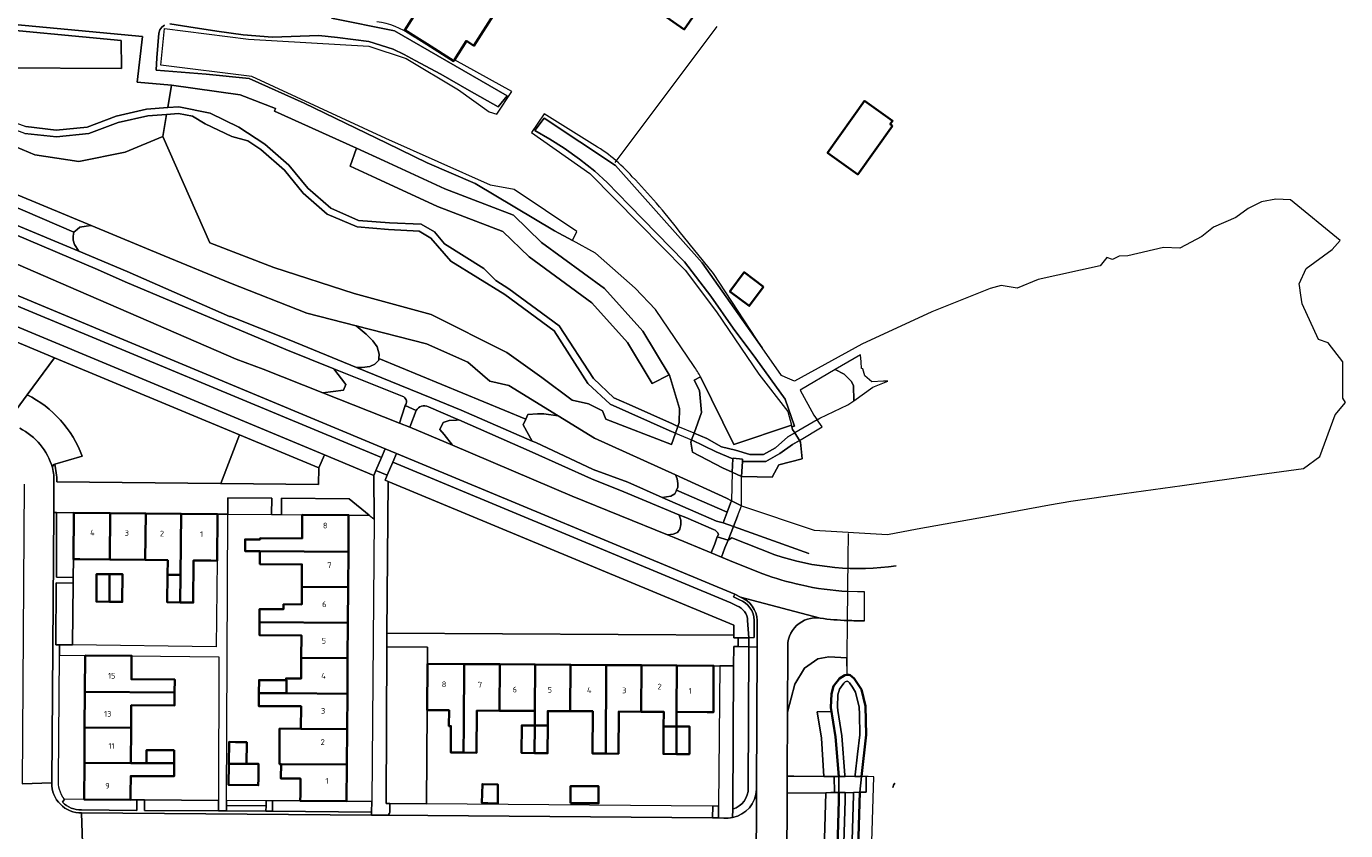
# Model space of a CAD drawing. Extents: x 151587 to 155483, y 462503 to 464608.
# Tile 217 of 236: x 154562 to 154771, y 463871 to 463998. Entities that reach past the tile are written whole.
import ezdxf
from ezdxf.enums import TextEntityAlignment as Align

# ---------------------------------------------------------------- set-up
doc = ezdxf.new("R2010")
doc.units = 0
doc.header["$LTSCALE"] = 0.5
for name, color, linetype, lineweight in [('B-RO-GK-BESCHOEIING-G', 251, 'GK-BESCHOEIING', 35), ('B-RO-GR-BEPLANTING_CULTUUR_BODEMBEDEKKER-GV', 251, 'CONTINUOUS', 18), ('B-RO-GR-BEPLANTING_CULTUUR_BOSPLANTSOEN-GV', 251, 'CONTINUOUS', 18), ('B-RO-GR-BEPLANTING_CULTUUR_HEESTERS-GV', 251, 'CONTINUOUS', 18), ('B-RO-GR-BEPLANTING_CULTUUR_ROOS-GV', 251, 'CONTINUOUS', 18), ('B-RO-IE-TERREINAFSCHEIDING_KUNSTMATIG_HEKWERK-G', 251, 'IE-TERREINAFSCHEIDING-KUNSTMATIG', 18), ('B-RO-KW-KUNSTWERK_DEK-GV', 6, 'CONTINUOUS', 18), ('B-RO-KW-KUNSTWERK_DUIKER-G', 251, 'CONTINUOUS', 18), ('B-RO-KW-KUNSTWERK_LANDHOOFD-GV', 251, 'CONTINUOUS', 18), ('B-RO-OG-BEBOUWING-GV', 6, 'CONTINUOUS', 35), ('B-RO-OG-BEBOUWING-T18', 1, 'CONTINUOUS', 18), ('B-RO-OG-TERREIN_CULTUURSCHEIDING-GV', 251, 'CONTINUOUS', 18), ('B-RO-OG-WATER_SLOOT-GV', 251, 'CONTINUOUS', 18), ('B-RO-VH-VERHARDING_ASFALT-GV', 251, 'CONTINUOUS', 18), ('B-RO-VH-VERHARDING_BEDRIJFSVLOERPLAAT-GV', 251, 'CONTINUOUS', 18), ('B-RO-VH-VERHARDING_BETON-GV', 251, 'CONTINUOUS', 18), ('B-RO-VH-VERHARDING_BETONSTRAATSTEEN-GV', 251, 'CONTINUOUS', 18), ('B-RO-VH-VERHARDING_FUNDERING_ZAND-GV', 251, 'CONTINUOUS', 18), ('B-RO-VH-VERHARDING_OPEN-GV', 251, 'CONTINUOUS', 18), ('B-RO-VH-VERHARDING_TEGEL-GV', 251, 'CONTINUOUS', 18)]:
    doc.layers.add(name, color=color, linetype=linetype, lineweight=lineweight)
doc.styles.add('NLCS-ISO-M200-T18', font='NLCS-ISO.ttf', dxfattribs={"height": 0.36})
doc.linetypes.add('GK-BESCHOEIING', pattern='A,30,-5,[1,NLCS.SHX,S=1,R=0,X=0,Y=0],-5', length=40)
doc.linetypes.add('IE-TERREINAFSCHEIDING-KUNSTMATIG', pattern='A,4,[82,NLCS.SHX,S=0.75,R=90,X=0,Y=0],4,-2', length=10)

msp = doc.modelspace()

# ---------------------------------------------------------------- linework, layer by layer
at = {"layer": 'B-RO-GK-BESCHOEIING-G', "flags": 128}
for points in [[(154689.58, 463892.681), (154689.918, 463893.886), (154690.839, 463895.078), (154691.705, 463895.637), (154692.029, 463895.667)], [(154692.029, 463895.667), (154692.3, 463895.692), (154692.529, 463895.609)], [(154694.291, 463879.615), (154695.032, 463886.18), (154694.953, 463890.708), (154694.3, 463893.363), (154693.178, 463895.081), (154692.529, 463895.609)], [(154689.58, 463892.681), (154689.497, 463890.539), (154690.223, 463885.907), (154690.714, 463879.627)], [(154690.745, 463877.083), (154690.761, 463875.835), (154689.578, 463835.387), (154689.705, 463833.36), (154690.734, 463831.351), (154692.036, 463830.411), (154692.447, 463830.458), (154693.433, 463832.808), (154693.71, 463835.077), (154693.093, 463845.404), (154694.065, 463877.119)]]:
    msp.add_lwpolyline(points, dxfattribs=at)
at = {"layer": 'B-RO-GR-BEPLANTING_CULTUUR_BODEMBEDEKKER-GV', "flags": 128}
for points in [[(154562.531, 463939.879), (154566.86, 463945.733), (154556.987, 463949.845), (154556.942, 463936)], [(154559.469, 463935.739), (154562.531, 463939.879)], [(154676.435, 463877.845), (154676.513, 463900.089), (154674.829, 463900.146), (154674.133, 463900.17), (154674.113, 463897.075), (154673.966, 463874.474)], [(154677.732, 463877.561), (154677.814, 463900.044), (154676.513, 463900.089), (154676.435, 463877.845)], [(154571.125, 463874.336), (154579.85, 463874.274), (154579.84, 463875.934), (154578.847, 463875.942), (154571.516, 463875.996), (154568.415, 463876.019), (154568.085, 463875.549)], [(154673.966, 463874.474), (154673.957, 463873.135)]]:
    msp.add_lwpolyline(points, dxfattribs=at)
for points in [[(154608.614, 463928.344), (154596.045, 463933.578), (154593.092, 463925.906), (154608.555, 463925.748)], [(154594.204, 463921.022), (154601.094, 463920.973), (154601.151, 463923.548), (154594.212, 463923.642)], [(154616.559, 463920.863), (154613.369, 463923.457), (154602.708, 463923.561), (154602.692, 463920.962), (154605.988, 463920.938), (154613.305, 463920.886)], [(154619.795, 463875.369), (154625.622, 463875.322), (154625.726, 463890.091), (154625.777, 463897.414), (154625.774, 463900.036), (154619.344, 463900.113), (154619.205, 463875.372)], [(154592.749, 463874.183), (154592.753, 463875.839), (154581.04, 463875.926), (154581.05, 463874.266)], [(154594.029, 463875.022), (154594.026, 463874.173), (154600.248, 463874.129), (154600.254, 463875)], [(154616.935, 463874.01), (154616.949, 463875.679), (154612.985, 463875.707), (154605.668, 463875.758), (154601.293, 463875.789), (154601.284, 463874.122)]]:
    msp.add_lwpolyline(points, close=True, dxfattribs=at)
at = {"layer": 'B-RO-GR-BEPLANTING_CULTUUR_BODEMBEDEKKER-GV'}
for points in [[(154673.957, 463873.135, 0.3454468), (154677.732, 463877.561)], [(154676.435, 463877.845, -0.3421079), (154673.966, 463874.474)], [(154673.966, 463874.474, 0.3421079), (154676.435, 463877.845)], [(154568.085, 463875.549, 0.2054355), (154571.125, 463874.336)]]:
    msp.add_lwpolyline(points, format="xyb", dxfattribs=at)
at = {"layer": 'B-RO-GR-BEPLANTING_CULTUUR_BOSPLANTSOEN-GV', "flags": 128}
for points in [[(154554.007, 463998.048), (154551.844, 463992.412), (154558.049, 463991.501), (154577.406, 463991.387), (154577.349, 463995.828)], [(154544.906, 463994.912), (154543.659, 463995.128), (154543.121, 463993.318), (154543.301, 463990.62), (154548.457, 463982.403), (154549.411, 463981.838), (154554.687, 463984.351), (154557.425, 463982.41), (154558.749, 463979.884), (154563.74, 463977.772), (154570.678, 463976.713), (154578.014, 463978.216), (154583.935, 463980.646), (154584.546, 463984.163), (154581.598, 463983.951), (154576.908, 463982.867), (154572.277, 463981.133), (154567.178, 463980.633), (154562.131, 463981.166), (154557.489, 463982.895), (154553.637, 463986.188), (154547.249, 463993.925)], [(154585.345, 463988.761), (154584.734, 463985.243), (154586.481, 463985.365), (154591.413, 463984.353), (154595.953, 463982.145), (154600.056, 463979.471), (154603.861, 463976.154), (154606.873, 463972.497), (154610.473, 463969.333), (154614.85, 463967.419), (154619.759, 463967.04), (154624.748, 463966.816), (154626.891, 463965.59), (154628.466, 463963.707), (154634.65, 463959.834), (154636.545, 463957.921), (154638.595, 463956.637), (154646.582, 463950.796), (154651.973, 463942.473), (154655.219, 463939.386), (154657.61, 463938.357), (154664.437, 463935.275), (154665.293, 463934.888), (154665.508, 463935.507), (154665.552, 463937.733), (154663.969, 463942.978), (154663.929, 463943.045), (154661.25, 463941.677), (154657.34, 463948.161), (154651.721, 463954.424), (154641.81, 463961.644), (154637.675, 463965.665), (154627.349, 463969.635), (154617.642, 463974.107), (154613.548, 463975.962), (154614.549, 463978.802), (154601.615, 463984.662), (154601.728, 463985.105), (154596.194, 463987.261)], [(154584.546, 463984.163), (154583.935, 463980.646), (154591.354, 463963.89), (154601.49, 463959.959), (154614.189, 463955.86), (154626.357, 463952.549), (154638.3, 463946.575), (154643.814, 463942.634), (154648.601, 463939.029), (154651.191, 463938.482), (154653.4, 463937.377), (154653.95, 463936.054), (154664.298, 463932.02), (154664.92, 463933.813), (154663.955, 463934.243), (154654.629, 463938.401), (154651.104, 463941.675), (154645.78, 463949.989), (154637.976, 463955.709), (154629.463, 463960.961), (154626.278, 463964.624), (154624.444, 463965.697), (154619.583, 463965.959), (154614.667, 463966.384), (154609.927, 463968.383), (154606.113, 463971.731), (154603.162, 463975.375), (154599.424, 463978.642), (154597.382, 463979.975), (154594.835, 463980.642), (154590.663, 463982.678), (154588.633, 463983.862), (154586.446, 463984.299)], [(154683.243, 463935.07), (154674.124, 463932.028), (154668.91, 463942.735), (154667.878, 463942.174), (154668.719, 463940.541), (154669.056, 463937.092), (154667.863, 463933.827), (154669.9, 463932.986), (154672.176, 463931.679), (154674.415, 463931.154), (154676.676, 463930.47), (154678.832, 463930.482), (154680.741, 463931.501), (154682.694, 463933.24), (154683.763, 463933.865), (154683.419, 463934.427), (154683.314, 463934.809)], [(154665.471, 463920.947), (154656.799, 463924.561), (154651.653, 463926.595), (154642.273, 463930.837), (154630.684, 463935.922), (154630.315, 463935.898), (154629.171, 463935.824), (154628.244, 463935.491), (154627.718, 463934.42), (154628.398, 463933.607), (154629.688, 463931.918), (154648.616, 463923.875), (154663.667, 463917.767), (154664.592, 463917.876), (154665.229, 463918.137), (154665.632, 463918.658), (154665.8, 463919.421), (154665.8, 463920.082), (154665.548, 463920.744)]]:
    msp.add_lwpolyline(points, close=True, dxfattribs=at)
for points in [[(154559.517, 463964.519), (154559.021, 463963.232), (154558.241, 463961.65), (154570.633, 463956.293)], [(154570.633, 463956.293), (154595.553, 463945.52), (154599.811, 463943.95), (154609.217, 463940.218), (154612.466, 463940.628), (154612.868, 463941.515), (154610.99, 463943.977), (154603.397, 463947.026), (154577.987, 463957.719), (154573.614, 463959.658), (154560.609, 463965.18)], [(154622.01, 463939.552), (154610.99, 463943.977), (154612.868, 463941.515), (154612.466, 463940.628), (154609.217, 463940.218), (154621.318, 463935.416), (154621.722, 463936.575), (154622.247, 463938.17)], [(154623.963, 463937.409), (154622.987, 463934.765), (154629.688, 463931.918), (154628.398, 463933.607), (154627.718, 463934.42), (154628.244, 463935.491), (154629.171, 463935.824), (154630.315, 463935.898), (154630.684, 463935.922), (154630.565, 463935.974), (154625.899, 463937.986)], [(154620.272, 463929.237), (154619.396, 463927.179), (154619.074, 463926.422), (154619.567, 463926.217), (154674.155, 463903.516), (154674.144, 463901.944), (154674.142, 463901.493), (154674.818, 463901.503), (154676.513, 463901.527), (154676.33, 463904.246)], [(154674.61, 463906.569), (154673.696, 463907.015), (154620.272, 463929.237)], [(154670.946, 463918.611), (154666.546, 463920.499), (154665.471, 463920.947), (154665.548, 463920.744), (154665.8, 463920.082), (154665.8, 463919.421), (154665.632, 463918.658), (154665.229, 463918.137), (154664.592, 463917.876), (154663.667, 463917.767), (154664.714, 463917.342), (154670.543, 463914.945)], [(154670.543, 463914.945), (154671.131, 463916.348), (154671.541, 463917.463), (154671.722, 463917.831)], [(154682.68, 463899.784), (154682.632, 463889.767), (154683.801, 463894.176), (154685.317, 463896.703), (154687.411, 463898.219), (154689.143, 463898.508), (154691.986, 463898.339)]]:
    msp.add_lwpolyline(points, dxfattribs=at)
at = {"layer": 'B-RO-GR-BEPLANTING_CULTUUR_BOSPLANTSOEN-GV'}
for points in [[(154622.247, 463938.17, 0.4277194), (154622.01, 463939.552)], [(154625.899, 463937.986, 0.398274), (154623.963, 463937.409)], [(154671.722, 463917.831, 0.2583564), (154670.946, 463918.611)], [(154676.33, 463904.246, 0.3039713), (154674.61, 463906.569)], [(154687.785, 463904.623, 0.4847173), (154682.68, 463899.784)], [(154692.109, 463904.254, -0.0303121), (154687.785, 463904.623)], [(154694.8, 463904.205, -0.0137517), (154692.109, 463904.254)]]:
    msp.add_lwpolyline(points, format="xyb", dxfattribs=at)
at = {"layer": 'B-RO-GR-BEPLANTING_CULTUUR_HEESTERS-GV', "flags": 128}
msp.add_lwpolyline([(154594.032, 463875.841), (154594.029, 463875.022), (154600.254, 463875), (154600.259, 463875.797)], close=True, dxfattribs=at)
at = {"layer": 'B-RO-GR-BEPLANTING_CULTUUR_ROOS-GV', "flags": 128}
for points in [[(154569.789, 463911.056), (154569.818, 463913.923), (154569.891, 463921.251), (154567.147, 463921.278), (154567.138, 463911.096)], [(154569.683, 463900.386), (154569.78, 463910.151), (154567.114, 463910.184), (154567.032, 463900.418), (154567.653, 463900.411)]]:
    msp.add_lwpolyline(points, close=True, dxfattribs=at)
at = {"layer": 'B-RO-IE-TERREINAFSCHEIDING_KUNSTMATIG_HEKWERK-G', "flags": 128}
for points in [[(154655.422, 463976.549), (154671.53, 463998.013)], [(154667.878, 463942.174), (154668.91, 463942.735)], [(154668.91, 463942.735), (154674.124, 463932.028)], [(154674.124, 463932.028), (154683.243, 463935.07)], [(154594.204, 463921.022), (154601.094, 463920.973)], [(154601.094, 463920.973), (154602.692, 463920.962)], [(154602.692, 463920.962), (154605.988, 463920.938)], [(154613.305, 463920.886), (154616.559, 463920.863)], [(154569.818, 463913.923), (154569.789, 463911.056)], [(154569.789, 463911.056), (154569.78, 463910.151)], [(154569.78, 463910.151), (154569.683, 463900.386)], [(154625.726, 463890.091), (154625.622, 463875.322)], [(154571.516, 463875.996), (154568.415, 463876.019)], [(154578.847, 463875.942), (154579.84, 463875.934)], [(154579.84, 463875.934), (154581.04, 463875.926)], [(154581.04, 463875.926), (154592.753, 463875.839)], [(154600.254, 463875), (154594.029, 463875.022)], [(154600.259, 463875.797), (154600.254, 463875)], [(154601.293, 463875.789), (154600.259, 463875.797)], [(154605.668, 463875.758), (154601.293, 463875.789)], [(154612.985, 463875.707), (154616.949, 463875.679)]]:
    msp.add_lwpolyline(points, dxfattribs=at)
at = {"layer": 'B-RO-KW-KUNSTWERK_DEK-GV', "flags": 128}
for points in [[(154687.31, 463935.938), (154683.763, 463933.865), (154684.498, 463932.664), (154688.103, 463934.818)], [(154665.293, 463934.888), (154664.92, 463933.813), (154667.477, 463932.771), (154667.571, 463933.028), (154667.863, 463933.827)], [(154673.89, 463927.679), (154673.772, 463923.17), (154675.341, 463922.364), (154675.384, 463926.992)], [(154693.06, 463877.108), (154694.065, 463877.119), (154695.064, 463877.131), (154695.073, 463879.612), (154694.291, 463879.615), (154693.284, 463879.619), (154691.716, 463879.624), (154690.714, 463879.627), (154689.999, 463879.629), (154690.051, 463877.075), (154690.745, 463877.083), (154691.745, 463877.094)]]:
    msp.add_lwpolyline(points, close=True, dxfattribs=at)
at = {"layer": 'B-RO-KW-KUNSTWERK_DUIKER-G', "flags": 128}
msp.add_lwpolyline([(154692.029, 463895.667), (154692.054, 463898.335), (154692.109, 463904.254), (154692.152, 463908.836), (154692.172, 463910.928), (154692.186, 463912.476), (154692.201, 463914.104), (154692.238, 463918.004)], dxfattribs=at)
at = {"layer": 'B-RO-KW-KUNSTWERK_LANDHOOFD-GV', "flags": 128}
for points in [[(154690.745, 463877.083), (154690.714, 463879.627), (154689.999, 463879.629), (154690.051, 463877.075)], [(154694.291, 463879.615), (154694.065, 463877.119), (154695.064, 463877.131), (154695.073, 463879.612)]]:
    msp.add_lwpolyline(points, close=True, dxfattribs=at)
at = {"layer": 'B-RO-OG-BEBOUWING-GV', "flags": 128}
for points in [[(154668.005, 464000), (154671.901, 464005.578), (154666.234, 464009.536), (154660.648, 464001.537), (154662.849, 464000), (154666.315, 463997.58)], [(154630.047, 463992.798), (154631.915, 463995.754), (154633.102, 463995.004), (154636.494, 464000.377), (154626.838, 464006.477), (154623.44, 464001.106), (154624.178, 464000.64), (154622.171, 463997.461), (154625.718, 463995.222), (154629.907, 463992.576)], [(154699.201, 463982.365), (154698.862, 463982.616), (154699.238, 463983.123), (154694.791, 463986.291), (154688.952, 463978.095), (154693.732, 463974.689)], [(154678.851, 463956.921), (154675.784, 463959.227), (154673.521, 463956.217), (154676.588, 463953.912)], [(154569.891, 463921.251), (154569.818, 463913.923), (154570.818, 463913.913), (154575.57, 463913.865), (154575.643, 463921.193)], [(154575.57, 463913.865), (154581.169, 463913.809), (154581.243, 463921.136), (154575.643, 463921.193)], [(154584.696, 463911.47), (154586.746, 463911.449), (154586.843, 463921.08), (154581.243, 463921.136), (154581.169, 463913.809), (154584.719, 463913.753)], [(154592.595, 463921.022), (154586.843, 463921.08), (154586.746, 463911.449), (154586.702, 463907.1), (154588.752, 463907.079), (154588.819, 463913.732), (154591.521, 463913.705), (154592.521, 463913.695)], [(154605.981, 463919.938), (154605.961, 463917.198), (154599.305, 463917.245), (154599.304, 463917.045), (154596.951, 463917.062), (154596.938, 463915.212), (154599.291, 463915.195), (154613.264, 463915.096), (154613.305, 463920.886), (154605.988, 463920.938)], [(154599.291, 463915.195), (154599.276, 463913.145), (154605.932, 463913.098), (154605.907, 463909.548), (154613.224, 463909.496), (154613.264, 463915.096)], [(154575.503, 463907.212), (154575.547, 463911.562), (154573.497, 463911.582), (154573.453, 463907.233)], [(154575.503, 463907.212), (154577.553, 463907.191), (154577.597, 463911.541), (154575.547, 463911.562)], [(154586.746, 463911.449), (154584.696, 463911.47), (154584.652, 463907.12), (154586.702, 463907.1)], [(154613.185, 463903.896), (154613.224, 463909.496), (154605.907, 463909.548), (154605.888, 463906.782), (154603.018, 463906.803), (154603.012, 463906.019), (154599.226, 463906.045), (154599.211, 463903.995)], [(154613.145, 463898.296), (154613.185, 463903.896), (154599.211, 463903.995), (154599.197, 463901.946), (154605.853, 463901.898), (154605.828, 463898.348)], [(154571.682, 463898.733), (154571.64, 463892.965), (154585.811, 463892.862), (154585.826, 463894.912), (154578.986, 463894.962), (154579.006, 463897.68), (154579.014, 463898.68)], [(154603.419, 463894.815), (154603.496, 463894.815), (154603.482, 463892.765), (154613.105, 463892.697), (154613.145, 463898.296), (154605.828, 463898.348), (154605.805, 463895.092), (154603.422, 463895.109)], [(154625.777, 463897.414), (154625.726, 463890.091), (154626.726, 463890.084), (154629.162, 463890.067), (154629.144, 463887.578), (154629.451, 463887.576), (154629.422, 463883.409), (154631.472, 463883.395), (154631.503, 463887.745), (154631.57, 463897.373)], [(154631.472, 463883.395), (154633.522, 463883.38), (154633.569, 463890.036), (154637.119, 463890.011), (154637.17, 463897.334), (154631.57, 463897.373), (154631.503, 463887.745)], [(154637.119, 463890.011), (154642.718, 463889.972), (154642.77, 463897.295), (154637.17, 463897.334)], [(154642.77, 463897.295), (154642.718, 463889.972), (154642.702, 463887.666), (154644.752, 463887.652), (154644.768, 463889.958), (154648.318, 463889.933), (154648.37, 463897.256)], [(154653.918, 463883.237), (154653.97, 463897.216), (154648.37, 463897.256), (154648.318, 463889.933), (154651.868, 463889.908), (154651.822, 463883.252)], [(154659.569, 463897.177), (154653.97, 463897.216), (154653.918, 463883.237), (154655.921, 463883.223), (154655.968, 463889.879), (154659.518, 463889.854)], [(154665.102, 463887.509), (154665.118, 463889.815), (154665.169, 463897.138), (154659.569, 463897.177), (154659.518, 463889.854), (154663.068, 463889.829), (154663.052, 463887.523)], [(154665.118, 463889.815), (154669.911, 463889.781), (154670.911, 463889.774), (154670.963, 463897.097), (154665.169, 463897.138)], [(154603.482, 463892.765), (154603.496, 463894.815), (154603.419, 463894.815), (154599.146, 463894.846), (154599.132, 463892.796)], [(154578.93, 463887.311), (154578.956, 463890.862), (154585.796, 463890.812), (154585.811, 463892.862), (154571.64, 463892.965), (154571.599, 463887.365)], [(154613.065, 463887.097), (154613.105, 463892.697), (154603.482, 463892.765), (154599.132, 463892.796), (154599.117, 463890.746), (154605.788, 463890.698), (154605.748, 463887.149)], [(154578.889, 463881.737), (154578.93, 463887.311), (154571.599, 463887.365), (154571.559, 463881.765)], [(154642.672, 463883.316), (154642.702, 463887.666), (154640.652, 463887.68), (154640.622, 463883.33)], [(154642.702, 463887.666), (154642.672, 463883.316), (154644.722, 463883.302), (154644.752, 463887.652)], [(154665.102, 463887.509), (154663.052, 463887.523), (154663.021, 463883.173), (154665.071, 463883.159)], [(154665.102, 463887.509), (154665.071, 463883.159), (154667.121, 463883.145), (154667.152, 463887.495)], [(154613.026, 463881.497), (154613.065, 463887.097), (154605.748, 463887.149), (154602.383, 463887.173), (154602.383, 463881.572), (154602.621, 463881.57)], [(154585.737, 463883.761), (154581.387, 463883.777), (154581.38, 463881.727), (154585.729, 463881.711)], [(154595.423, 463885.063), (154594.423, 463885.079), (154594.367, 463881.629), (154597.158, 463881.609), (154597.213, 463885.034)], [(154581.38, 463881.727), (154578.889, 463881.737), (154571.559, 463881.765), (154571.516, 463875.996), (154578.847, 463875.942), (154578.854, 463876.942), (154578.874, 463879.687), (154585.722, 463879.661), (154585.729, 463881.711)], [(154594.367, 463881.629), (154594.313, 463878.305), (154599.024, 463878.229), (154599.04, 463879.228), (154599.044, 463879.432), (154599.086, 463881.595), (154597.158, 463881.609)], [(154612.985, 463875.707), (154613.026, 463881.497), (154602.621, 463881.57), (154602.601, 463879.407), (154602.6, 463879.301), (154605.693, 463879.279), (154605.675, 463876.758), (154605.668, 463875.758)], [(154636.851, 463875.373), (154636.851, 463878.358), (154634.446, 463878.413), (154634.364, 463875.44), (154636.281, 463875.377), (154636.851, 463875.358)], [(154648.328, 463875.404), (154652.793, 463875.398), (154652.796, 463878.067), (154648.331, 463878.072)]]:
    msp.add_lwpolyline(points, close=True, dxfattribs=at)
at = {"layer": 'B-RO-OG-TERREIN_CULTUURSCHEIDING-GV', "flags": 128}
for points in [[(154584.734, 463985.243), (154585.345, 463988.761), (154579.921, 463989.245), (154580.717, 463996.434), (154560.513, 463998.354), (154552.488, 463998.937), (154544.245, 463999.914), (154543.416, 463997.034), (154544.193, 463996.924), (154544.083, 463996.555), (154545.209, 463996.342), (154548.045, 463994.668), (154554.391, 463986.95), (154557.953, 463983.847), (154562.327, 463982.222), (154567.123, 463981.669), (154571.989, 463982.157), (154576.598, 463983.893), (154581.398, 463985.009)], [(154554.007, 463998.048), (154577.349, 463995.828), (154577.406, 463991.387), (154558.049, 463991.501), (154551.844, 463992.412)], [(154560.212, 463966.919), (154570.679, 463962.538), (154569.998, 463963.595), (154569.769, 463964.278), (154569.769, 463964.927), (154569.89, 463965.577), (154554.467, 463972.2), (154554.371, 463971.557), (154553.799, 463970.498), (154553.467, 463970.035)], [(154557.44, 463955.373), (154618.473, 463929.985), (154619.056, 463931.367), (154558.028, 463956.753)], [(154556.614, 463953.436), (154556.239, 463952.554), (154609.475, 463930.414), (154617.283, 463927.167), (154617.612, 463927.948), (154618.473, 463929.985), (154557.44, 463955.373)], [(154642.319, 463932.571), (154640.854, 463935.122), (154641.281, 463936.04), (154618.076, 463945.61), (154618.06, 463945.358), (154617.442, 463944.73), (154616.669, 463944.361), (154615.464, 463944.213), (154614.556, 463944.213), (154621.383, 463941.419), (154626.453, 463939.345), (154631.096, 463937.445)], [(154690.177, 463943.855), (154691.563, 463943.162), (154692.709, 463942.048), (154693.039, 463941.328), (154693.119, 463938.957), (154696.104, 463941.087), (154698.499, 463942.058), (154697.769, 463942.015), (154695.936, 463941.907), (154694.823, 463942.901), (154694.546, 463943.993), (154694.32, 463944.021), (154694.281, 463945.066), (154694.169, 463946.177)], [(154693.119, 463938.957), (154693.039, 463941.328), (154692.709, 463942.048), (154691.563, 463943.162), (154690.177, 463943.855), (154684.609, 463940.615), (154686.804, 463936.653), (154687.31, 463935.938), (154687.759, 463936.2), (154692.173, 463938.282)], [(154674.012, 463929.764), (154671.333, 463930.874), (154667.477, 463932.771), (154667.344, 463932.405), (154667.629, 463930.811), (154672.385, 463928.37), (154673.89, 463927.679)], [(154684.498, 463932.664), (154683.427, 463932.025), (154681.404, 463930.592), (154679.224, 463929.361), (154675.537, 463929.379), (154675.384, 463926.992), (154675.47, 463926.976), (154680.213, 463926.878), (154681.268, 463928.802), (154684.949, 463929.752), (154684.655, 463932.407)], [(154619.333, 463902.244), (154674.144, 463901.944), (154674.155, 463903.516), (154619.567, 463926.217)], [(154672.463, 463919.664), (154673.103, 463921.379), (154665.117, 463924.821), (154665.062, 463924.675), (154664.81, 463924.254), (154664.189, 463923.893), (154662.851, 463923.692), (154671.399, 463919.927)], [(154692.052, 463895.669), (154691.986, 463898.339), (154689.143, 463898.508), (154687.411, 463898.219), (154685.317, 463896.703), (154683.801, 463894.176), (154682.632, 463889.767), (154682.583, 463879.653), (154683.648, 463879.688), (154688.359, 463879.633), (154688.023, 463885.656), (154687.334, 463889.844), (154689.605, 463889.881), (154689.497, 463890.539), (154689.58, 463892.681), (154689.918, 463893.886), (154690.839, 463895.078), (154691.705, 463895.637), (154692.029, 463895.667)], [(154671.738, 463874.953), (154670.857, 463874.96), (154670.801, 463873.101), (154671.723, 463873.093)]]:
    msp.add_lwpolyline(points, close=True, dxfattribs=at)
for points in [[(154566.86, 463945.733), (154562.531, 463939.879)], [(154567.217, 463926.153), (154593.059, 463925.906), (154593.092, 463925.906), (154596.045, 463933.578), (154566.86, 463945.733)], [(154571.211, 463930.198), (154566.881, 463928.951)], [(154620.859, 463930.618), (154620.272, 463929.237), (154673.696, 463907.015), (154674.61, 463906.569)], [(154675.023, 463907.536), (154674.116, 463907.978), (154674.313, 463908.383), (154620.859, 463930.618)], [(154674.724, 463920.718), (154674.107, 463919.075), (154685.992, 463914.827)], [(154680.604, 463914.63), (154673.857, 463917.285), (154673.228, 463916.954), (154672.746, 463915.726), (154672.199, 463914.253), (154674.102, 463913.442), (154678.746, 463911.643)], [(154676.33, 463904.246), (154676.513, 463901.527), (154677.369, 463901.548), (154677.38, 463904.266)], [(154688.398, 463825.832), (154690.297, 463826.029), (154692.925, 463826.301), (154694.923, 463826.477), (154693.906, 463828.514), (154691.467, 463828.236), (154689.098, 463829.946), (154687.639, 463832.794), (154687.479, 463835.35), (154688.7, 463877.061), (154682.572, 463876.993), (154682.349, 463830.297)]]:
    msp.add_lwpolyline(points, dxfattribs=at)
at = {"layer": 'B-RO-OG-TERREIN_CULTUURSCHEIDING-GV'}
for points in [[(154562.531, 463939.879, -0.1924139), (154571.211, 463930.198)], [(154566.881, 463928.951, -0.0493814), (154567.217, 463926.153)], [(154699.776, 463912.885, -0.1182438), (154680.604, 463914.63)], [(154678.746, 463911.643, 0.0355615), (154684.74, 463909.858)], [(154684.74, 463909.858, 0.0426414), (154692.152, 463908.836)], [(154674.61, 463906.569, -0.3039713), (154676.33, 463904.246)], [(154677.38, 463904.266, 0.3019183), (154675.023, 463907.536)], [(154699.275, 463877.866, -0.1934421), (154699.596, 463878.574)]]:
    msp.add_lwpolyline(points, format="xyb", dxfattribs=at)
at = {"layer": 'B-RO-OG-WATER_SLOOT-GV', "flags": 128}
for points in [[(154560.513, 463998.354), (154580.717, 463996.434), (154579.921, 463989.245), (154585.345, 463988.761), (154596.194, 463987.261), (154601.728, 463985.105), (154601.615, 463984.662), (154614.549, 463978.802), (154618.898, 463976.832), (154628.516, 463972.4), (154639.326, 463968.245), (154643.749, 463963.943), (154653.743, 463956.663), (154659.762, 463949.953), (154663.929, 463943.045), (154663.969, 463942.978), (154665.552, 463937.733), (154665.508, 463935.507), (154665.293, 463934.888), (154664.92, 463933.813), (154664.298, 463932.02), (154653.95, 463936.054), (154653.4, 463937.377), (154651.191, 463938.482), (154648.601, 463939.029), (154643.814, 463942.634), (154638.3, 463946.575), (154626.357, 463952.549), (154614.189, 463955.86), (154601.49, 463959.959), (154591.354, 463963.89), (154583.935, 463980.646), (154578.014, 463978.216), (154570.678, 463976.713), (154563.74, 463977.772), (154558.749, 463979.884)], [(154584.221, 463998.261), (154583.776, 463997.936), (154583.463, 463997.496), (154583.301, 463996.97), (154583.026, 463993.084), (154582.891, 463991.167), (154585.551, 463990.939), (154590.819, 463990.487), (154597.601, 463989.817), (154606.295, 463985.946), (154619.329, 463979.598), (154625.729, 463976.535), (154633.276, 463973.23), (154645.799, 463965.8), (154648.675, 463964.242), (154649.33, 463965.654), (154639.428, 463972.325), (154635.686, 463972.976), (154619.172, 463980.346), (154598.018, 463990.134), (154583.65, 463991.921), (154584.239, 463997.741), (154597.504, 463996.041), (154616.501, 463994.928), (154622.375, 463992.982), (154630.637, 463988.02), (154635.489, 463984.578), (154636.706, 463984.216), (154639.065, 463987.749), (154630.047, 463992.798), (154629.907, 463992.576), (154625.718, 463995.222), (154623.313, 463996.568)], [(154667.88, 463944.377), (154661.77, 463953.335), (154658.543, 463956.743), (154652.307, 463962.274), (154648.675, 463964.242), (154645.799, 463965.8), (154633.276, 463973.23), (154625.729, 463976.535), (154619.329, 463979.598), (154606.295, 463985.946), (154597.601, 463989.817), (154590.819, 463990.487), (154585.551, 463990.939), (154582.891, 463991.167), (154583.026, 463993.084), (154583.301, 463996.97), (154583.463, 463997.496), (154583.776, 463997.936), (154584.221, 463998.261)], [(154610.58, 463999.355), (154620.549, 463997.377), (154638.353, 463987.106), (154636.919, 463985.335), (154632.339, 463987.928), (154627.863, 463990.486), (154623.832, 463992.694), (154622.06, 463993.628), (154620.32, 463994.463), (154616.516, 463995.67), (154611.549, 463996.324), (154608.597, 463996.609), (154601.27, 463996.33), (154596.643, 463996.722), (154592.49, 463997.315), (154588.08, 463997.968), (154585.082, 463998.443)], [(154585.082, 463998.443), (154588.08, 463997.968), (154592.49, 463997.315), (154596.643, 463996.722), (154601.27, 463996.33), (154608.597, 463996.609), (154611.549, 463996.324), (154616.516, 463995.67), (154620.32, 463994.463), (154622.06, 463993.628), (154623.832, 463992.694), (154627.863, 463990.486), (154632.339, 463987.928), (154636.919, 463985.335), (154638.353, 463987.106), (154620.549, 463997.377), (154610.58, 463999.355)], [(154561.117, 463971.424), (154572.629, 463966.64), (154584.179, 463961.84), (154594.659, 463957.536), (154606.714, 463952.767), (154614.489, 463950.783), (154625.605, 463947.947), (154632.117, 463945.053), (154635.595, 463942.055), (154638.584, 463941.354), (154646.421, 463936.557), (154652.149, 463933.051), (154664.912, 463927.246), (154672.965, 463923.584), (154673.772, 463923.17), (154675.341, 463922.364), (154686.837, 463918.513), (154698.411, 463917.85), (154703.129, 463918.706), (154714.304, 463920.734), (154724, 463922.493), (154727.374, 463923.105), (154735.829, 463924.292), (154744.959, 463925.574), (154757.199, 463927.292), (154764.137, 463928.266), (154766.729, 463930.165), (154769.147, 463936.705), (154770.787, 463938.659), (154770.342, 463939.357), (154770.347, 463945.103), (154768.022, 463948.11), (154766.492, 463948.629), (154763.946, 463954.244), (154763.734, 463955.641), (154763.51, 463957.123), (154763.47, 463957.388), (154764.537, 463959.823), (154768.674, 463962.849), (154769.949, 463964.223), (154762.072, 463970.676), (154759.747, 463970.796), (154757.483, 463970.347), (154755.378, 463969.325), (154753.457, 463967.901), (154749.931, 463966.343), (154748.092, 463964.89), (154744.601, 463963.028), (154742.041, 463963.144), (154736.398, 463961.806), (154735.001, 463961.748), (154733.954, 463961.224), (154733.081, 463961.573), (154732.034, 463960.235), (154722.202, 463958.081), (154718.885, 463956.743), (154716.365, 463957.141), (154714.629, 463956.665), (154705.4, 463952.995), (154694.368, 463947.902), (154683.711, 463942.013), (154682.261, 463942.685), (154681.686, 463942.951), (154678.613, 463947.319), (154669.167, 463960.745), (154655.45, 463976.066), (154644.172, 463983.546), (154642.732, 463981.628), (154645.091, 463980.271), (154647.358, 463978.815), (154649.788, 463977.078), (154652.192, 463975.17), (154654.139, 463973.394), (154657.597, 463969.847), (154666.382, 463960.872), (154670.526, 463955.452), (154674.068, 463950.398), (154677.645, 463945.643), (154682.237, 463939.212), (154683.741, 463934.949), (154683.314, 463934.809), (154683.419, 463934.427), (154683.763, 463933.865), (154684.498, 463932.664), (154684.655, 463932.407), (154684.949, 463929.752), (154681.268, 463928.802), (154680.213, 463926.878), (154675.47, 463926.976), (154675.384, 463926.992), (154673.89, 463927.679), (154672.385, 463928.37), (154667.629, 463930.811), (154667.344, 463932.405), (154667.477, 463932.771), (154667.571, 463933.028), (154667.863, 463933.827), (154669.056, 463937.092), (154668.719, 463940.541), (154667.878, 463942.174), (154668.91, 463942.735)], [(154651.746, 463979.505), (154644.172, 463984.24), (154642.192, 463981.283), (154651.417, 463974.825), (154659.215, 463966.948), (154666.436, 463959.572), (154671.419, 463952.985), (154678.116, 463943.156), (154682.684, 463937.244), (154683.243, 463935.07)], [(154683.243, 463935.07), (154683.314, 463934.809), (154683.741, 463934.949), (154682.237, 463939.212), (154677.645, 463945.643), (154674.068, 463950.398), (154670.526, 463955.452), (154666.382, 463960.872), (154657.597, 463969.847), (154654.139, 463973.394), (154652.192, 463975.17), (154649.788, 463977.078), (154647.358, 463978.815), (154645.091, 463980.271), (154642.732, 463981.628), (154644.172, 463983.546), (154655.45, 463976.066), (154669.167, 463960.745), (154678.613, 463947.319), (154670.961, 463959.024), (154665.539, 463965.727)], [(154692.574, 463860.581), (154693.026, 463876.732), (154693.06, 463877.108), (154694.065, 463877.119), (154694.291, 463879.615), (154693.284, 463879.619), (154693.313, 463879.858), (154693.702, 463883.137), (154694.031, 463886.223), (154693.987, 463889.461), (154693.956, 463890.575), (154693.369, 463892.96), (154692.874, 463893.729), (154692.429, 463894.401), (154692.252, 463894.571), (154692.041, 463894.665), (154691.749, 463894.562), (154691.525, 463894.331), (154690.829, 463893.43), (154690.574, 463892.523), (154690.5, 463890.603), (154690.592, 463890.043), (154691.218, 463886.031), (154691.702, 463879.823), (154691.716, 463879.624), (154690.714, 463879.627), (154690.745, 463877.083), (154691.745, 463877.094), (154691.761, 463875.818), (154691.114, 463855.654)], [(154695.192, 463845.432), (154696.238, 463879.573), (154695.394, 463879.611), (154695.073, 463879.612), (154695.064, 463877.131), (154694.065, 463877.119), (154693.093, 463845.404)], [(154689.578, 463835.387), (154690.761, 463875.835), (154690.745, 463877.083), (154690.051, 463877.075), (154689.459, 463877.069), (154688.7, 463877.061), (154687.479, 463835.35)]]:
    msp.add_lwpolyline(points, dxfattribs=at)
at = {"layer": 'B-RO-OG-WATER_SLOOT-GV'}
for points in [[(154623.313, 463996.568, 0.1239923), (154617.747, 463998.787)], [(154658.105, 463974.317, 0.0850722), (154651.746, 463979.505)], [(154665.539, 463965.727, 0.026866), (154658.105, 463974.317)], [(154668.91, 463942.735, 0.0074377), (154667.88, 463944.377)]]:
    msp.add_lwpolyline(points, format="xyb", dxfattribs=at)
at = {"layer": 'B-RO-OG-WATER_SLOOT-GV', "flags": 128}
for points in [[(154614.549, 463978.802), (154613.548, 463975.962), (154617.642, 463974.107), (154627.349, 463969.635), (154637.675, 463965.665), (154641.81, 463961.644), (154651.721, 463954.424), (154657.34, 463948.161), (154661.25, 463941.677), (154663.929, 463943.045), (154659.762, 463949.953), (154653.743, 463956.663), (154643.749, 463963.943), (154639.326, 463968.245), (154628.516, 463972.4), (154618.898, 463976.832)], [(154554.518, 463974.414), (154554.571, 463974.018), (154554.571, 463972.89), (154554.467, 463972.2), (154569.89, 463965.577), (154570.398, 463965.987), (154570.826, 463966.328), (154571.827, 463966.534), (154572.629, 463966.64), (154561.117, 463971.424)], [(154614.556, 463944.213), (154615.464, 463944.213), (154616.669, 463944.361), (154617.442, 463944.73), (154618.06, 463945.358), (154618.076, 463945.61), (154618.122, 463946.319), (154617.813, 463947.465), (154617.133, 463948.389), (154616.051, 463949.46), (154614.489, 463950.783), (154606.714, 463952.767), (154594.659, 463957.536), (154584.179, 463961.84), (154572.629, 463966.64), (154571.827, 463966.534), (154570.826, 463966.328), (154570.398, 463965.987), (154569.89, 463965.577), (154569.769, 463964.927), (154569.769, 463964.278), (154569.998, 463963.595), (154570.679, 463962.538), (154578.293, 463959.351), (154594.487, 463952.271), (154594.657, 463952.235), (154603.934, 463948.56)], [(154641.281, 463936.04), (154641.626, 463936.785), (154643.141, 463936.859), (154644.13, 463936.859), (154646.421, 463936.557), (154638.584, 463941.354), (154635.595, 463942.055), (154632.117, 463945.053), (154625.605, 463947.947), (154614.489, 463950.783), (154616.051, 463949.46), (154617.133, 463948.389), (154617.813, 463947.465), (154618.122, 463946.319), (154618.076, 463945.61)], [(154642.319, 463932.571), (154642.879, 463932.328), (154651.926, 463928.065), (154657.394, 463926.095), (154662.851, 463923.692), (154664.189, 463923.893), (154664.81, 463924.254), (154665.062, 463924.675), (154665.117, 463924.821), (154665.296, 463925.297), (154665.296, 463925.879), (154665.179, 463926.621), (154664.912, 463927.246), (154652.149, 463933.051), (154646.421, 463936.557), (154644.13, 463936.859), (154643.141, 463936.859), (154641.626, 463936.785), (154641.281, 463936.04), (154640.854, 463935.122)], [(154665.117, 463924.821), (154673.103, 463921.379), (154673.63, 463922.79), (154673.772, 463923.17), (154672.965, 463923.584), (154664.912, 463927.246), (154665.179, 463926.621), (154665.296, 463925.879), (154665.296, 463925.297)], [(154694.931, 463885.284), (154695.032, 463886.18), (154694.953, 463890.708), (154694.3, 463893.363), (154693.178, 463895.081), (154692.529, 463895.609), (154692.3, 463895.692), (154692.052, 463895.669), (154692.029, 463895.667), (154691.705, 463895.637), (154690.839, 463895.078), (154689.918, 463893.886), (154689.58, 463892.681), (154689.497, 463890.539), (154689.605, 463889.881), (154690.223, 463885.907), (154690.714, 463879.627), (154691.716, 463879.624), (154691.702, 463879.823), (154691.218, 463886.031), (154690.592, 463890.043), (154690.5, 463890.603), (154690.574, 463892.523), (154690.829, 463893.43), (154691.525, 463894.331), (154691.749, 463894.562), (154692.041, 463894.665), (154692.252, 463894.571), (154692.429, 463894.401), (154692.874, 463893.729), (154693.369, 463892.96), (154693.956, 463890.575), (154693.987, 463889.461), (154694.031, 463886.223), (154693.702, 463883.137), (154693.313, 463879.858), (154693.284, 463879.619), (154694.291, 463879.615)], [(154689.54, 463879.63), (154689.999, 463879.629), (154690.714, 463879.627), (154690.223, 463885.907), (154689.605, 463889.881), (154687.334, 463889.844), (154688.023, 463885.656), (154688.359, 463879.633)], [(154690.745, 463877.083), (154690.761, 463875.835), (154689.578, 463835.387), (154689.705, 463833.36), (154690.734, 463831.351), (154692.036, 463830.411), (154692.447, 463830.458), (154693.433, 463832.808), (154693.71, 463835.077), (154693.093, 463845.404), (154694.065, 463877.119), (154693.06, 463877.108), (154693.026, 463876.732), (154692.574, 463860.581), (154692.092, 463845.396), (154692.706, 463835.111), (154692.457, 463833.066), (154691.902, 463831.741), (154691.514, 463832.021), (154690.69, 463833.63), (154690.579, 463835.399), (154691.114, 463855.654), (154691.761, 463875.818), (154691.745, 463877.094)]]:
    msp.add_lwpolyline(points, close=True, dxfattribs=at)
at = {"layer": 'B-RO-VH-VERHARDING_ASFALT-GV', "flags": 128}
for points in [[(154469.922, 463998.909), (154467.927, 463994.687), (154509.308, 463977.109), (154511.125, 463976.349), (154556.218, 463957.49), (154558.028, 463956.753), (154619.056, 463931.367), (154620.859, 463930.618), (154674.313, 463908.383), (154675.202, 463907.949), (154683.794, 463905.689), (154687.785, 463904.623)], [(154678.746, 463911.643), (154674.102, 463913.442), (154672.199, 463914.253), (154670.543, 463914.945), (154664.714, 463917.342), (154663.667, 463917.767), (154648.616, 463923.875), (154629.688, 463931.918), (154622.987, 463934.765), (154621.318, 463935.416), (154609.217, 463940.218), (154599.811, 463943.95), (154595.553, 463945.52), (154570.633, 463956.293), (154558.241, 463961.65), (154556.806, 463962.296), (154548.081, 463965.774), (154540.975, 463968.607), (154523.714, 463976.177), (154515.207, 463979.674), (154513.016, 463980.333), (154511.044, 463981.193), (154503.476, 463984.491)], [(154671.722, 463917.831), (154671.541, 463917.463), (154673.228, 463916.954), (154674.107, 463919.075), (154672.463, 463919.664), (154671.399, 463919.927), (154662.851, 463923.692), (154657.394, 463926.095), (154651.926, 463928.065), (154642.879, 463932.328), (154642.319, 463932.571), (154631.096, 463937.445), (154626.453, 463939.345), (154621.383, 463941.419), (154614.556, 463944.213), (154603.934, 463948.56), (154594.657, 463952.235), (154594.487, 463952.271), (154578.293, 463959.351), (154570.679, 463962.538), (154560.212, 463966.919)], [(154560.609, 463965.18), (154573.614, 463959.658), (154577.987, 463957.719), (154603.397, 463947.026), (154610.99, 463943.977), (154622.01, 463939.552)], [(154622.247, 463938.17), (154623.963, 463937.409)], [(154625.899, 463937.986), (154630.565, 463935.974), (154630.684, 463935.922), (154642.273, 463930.837), (154651.653, 463926.595), (154656.799, 463924.561), (154665.471, 463920.947), (154666.546, 463920.499), (154670.946, 463918.611)], [(154562.07, 463925.789), (154561.728, 463878.451), (154566.417, 463878.597), (154566.719, 463921.282), (154566.752, 463925.989)], [(154685.992, 463914.827), (154674.107, 463919.075), (154673.228, 463916.954), (154673.857, 463917.285), (154680.604, 463914.63)], [(154694.8, 463904.205), (154694.8, 463908.777), (154693.68, 463908.774), (154692.152, 463908.836)], [(154687.785, 463904.623), (154683.794, 463905.689), (154675.202, 463907.949)], [(154677.83, 463904.274), (154677.819, 463901.546), (154677.814, 463900.044), (154677.732, 463877.561), (154677.659, 463863.823), (154677.658, 463863.798), (154677.435, 463830.59), (154677.435, 463830.575)], [(154682.349, 463830.297), (154682.572, 463876.993), (154682.583, 463879.653), (154682.632, 463889.767), (154682.68, 463899.784)], [(154566.417, 463878.597), (154561.728, 463878.451)], [(154677.659, 463863.823), (154677.732, 463877.561)], [(154571.129, 463873.886), (154571.24, 463869.11), (154614.63, 463868.804)], [(154672.568, 463873.063), (154671.723, 463873.093), (154670.801, 463873.101), (154619.365, 463873.52), (154616.931, 463873.539), (154571.129, 463873.886)], [(154571.24, 463869.11), (154571.129, 463873.886)]]:
    msp.add_lwpolyline(points, dxfattribs=at)
at = {"layer": 'B-RO-VH-VERHARDING_ASFALT-GV'}
for points in [[(154622.01, 463939.552, -0.4277194), (154622.247, 463938.17)], [(154623.963, 463937.409, -0.398274), (154625.899, 463937.986)], [(154566.524, 463928.386, 0.2079221), (154561.346, 463934.611)], [(154566.752, 463925.989, 0.0625284), (154566.524, 463928.386)], [(154670.946, 463918.611, -0.2583564), (154671.722, 463917.831)], [(154680.604, 463914.63, 0.1182438), (154699.776, 463912.885)], [(154684.74, 463909.858, -0.0355615), (154678.746, 463911.643)], [(154692.152, 463908.836, -0.0426414), (154684.74, 463909.858)], [(154675.202, 463907.949, -0.3009649), (154677.83, 463904.274)], [(154682.68, 463899.784, -0.4847173), (154687.785, 463904.623)], [(154687.785, 463904.623, 0.0303121), (154692.109, 463904.254)], [(154692.109, 463904.254, 0.0137517), (154694.8, 463904.205)], [(154571.129, 463873.886, -0.4282076), (154566.417, 463878.597)], [(154677.732, 463877.561, -0.3454468), (154673.957, 463873.135)], [(154673.957, 463873.135, -0.0748595), (154672.568, 463873.063)]]:
    msp.add_lwpolyline(points, format="xyb", dxfattribs=at)
at = {"layer": 'B-RO-VH-VERHARDING_BEDRIJFSVLOERPLAAT-GV', "flags": 128}
for points in [[(154619.396, 463927.179), (154620.272, 463929.237), (154620.859, 463930.618), (154619.056, 463931.367), (154618.473, 463929.985), (154617.612, 463927.948)], [(154676.513, 463900.089), (154676.513, 463901.527), (154674.818, 463901.503), (154674.829, 463900.146)]]:
    msp.add_lwpolyline(points, close=True, dxfattribs=at)
at = {"layer": 'B-RO-VH-VERHARDING_BETON-GV', "flags": 128}
for points in [[(154673.103, 463921.379), (154672.463, 463919.664), (154674.107, 463919.075), (154674.724, 463920.718), (154675.341, 463922.364), (154673.772, 463923.17), (154673.63, 463922.79)], [(154673.228, 463916.954), (154671.541, 463917.463), (154671.131, 463916.348), (154670.543, 463914.945), (154672.199, 463914.253), (154672.746, 463915.726)]]:
    msp.add_lwpolyline(points, close=True, dxfattribs=at)
at = {"layer": 'B-RO-VH-VERHARDING_BETONSTRAATSTEEN-GV', "flags": 128}
for points in [[(154562.531, 463939.879), (154559.469, 463935.739), (154559.195, 463935.368)], [(154566.881, 463928.951), (154571.211, 463930.198)], [(154619.365, 463873.52), (154670.801, 463873.101), (154670.857, 463874.96), (154664.255, 463875.013), (154625.622, 463875.322)], [(154625.622, 463875.322), (154619.795, 463875.369), (154619.788, 463873.981)]]:
    msp.add_lwpolyline(points, dxfattribs=at)
at = {"layer": 'B-RO-VH-VERHARDING_BETONSTRAATSTEEN-GV'}
for points in [[(154571.211, 463930.198, 0.1924139), (154562.531, 463939.879)], [(154561.346, 463934.611, -0.2079221), (154566.524, 463928.386)], [(154566.524, 463928.386, -0.3316471), (154566.881, 463928.951)], [(154619.788, 463873.981, -0.4004908), (154619.365, 463873.52)]]:
    msp.add_lwpolyline(points, format="xyb", dxfattribs=at)
at = {"layer": 'B-RO-VH-VERHARDING_BETONSTRAATSTEEN-GV', "flags": 128}
msp.add_lwpolyline([(154601.284, 463874.122), (154601.293, 463875.789), (154600.259, 463875.797), (154600.254, 463875), (154600.248, 463874.129)], close=True, dxfattribs=at)
at = {"layer": 'B-RO-VH-VERHARDING_FUNDERING_ZAND-GV', "flags": 128}
msp.add_lwpolyline([(154682.583, 463879.653), (154682.572, 463876.993), (154688.7, 463877.061), (154689.459, 463877.069), (154690.051, 463877.075), (154689.999, 463879.629), (154689.54, 463879.63), (154688.359, 463879.633), (154683.648, 463879.688)], close=True, dxfattribs=at)
at = {"layer": 'B-RO-VH-VERHARDING_OPEN-GV', "flags": 128}
msp.add_lwpolyline([(154562.131, 463981.166), (154567.178, 463980.633), (154572.277, 463981.133), (154576.908, 463982.867), (154581.598, 463983.951), (154584.546, 463984.163), (154586.446, 463984.299), (154588.633, 463983.862), (154590.663, 463982.678), (154594.835, 463980.642), (154597.382, 463979.975), (154599.424, 463978.642), (154603.162, 463975.375), (154606.113, 463971.731), (154609.927, 463968.383), (154614.667, 463966.384), (154619.583, 463965.959), (154624.444, 463965.697), (154626.278, 463964.624), (154629.463, 463960.961), (154637.976, 463955.709), (154645.78, 463949.989), (154651.104, 463941.675), (154654.629, 463938.401), (154663.955, 463934.243), (154664.92, 463933.813), (154665.293, 463934.888), (154664.437, 463935.275), (154657.61, 463938.357), (154655.219, 463939.386), (154651.973, 463942.473), (154646.582, 463950.796), (154638.595, 463956.637), (154636.545, 463957.921), (154634.65, 463959.834), (154628.466, 463963.707), (154626.891, 463965.59), (154624.748, 463966.816), (154619.759, 463967.04), (154614.85, 463967.419), (154610.473, 463969.333), (154606.873, 463972.497), (154603.861, 463976.154), (154600.056, 463979.471), (154595.953, 463982.145), (154591.413, 463984.353), (154586.481, 463985.365), (154584.734, 463985.243), (154581.398, 463985.009), (154576.598, 463983.893), (154571.989, 463982.157), (154567.123, 463981.669), (154562.327, 463982.222)], dxfattribs=at)
for points in [[(154687.31, 463935.938), (154683.763, 463933.865), (154684.498, 463932.664), (154688.103, 463934.818)], [(154667.571, 463933.028), (154667.863, 463933.827), (154665.293, 463934.888), (154664.92, 463933.813), (154667.477, 463932.771)], [(154683.763, 463933.865), (154682.694, 463933.24), (154680.741, 463931.501), (154678.832, 463930.482), (154676.676, 463930.47), (154674.415, 463931.154), (154672.176, 463931.679), (154669.9, 463932.986), (154667.863, 463933.827), (154667.571, 463933.028), (154667.477, 463932.771), (154671.333, 463930.874), (154674.012, 463929.764), (154674.04, 463929.87), (154675.543, 463929.747), (154675.537, 463929.379), (154679.224, 463929.361), (154681.404, 463930.592), (154683.427, 463932.025), (154684.498, 463932.664)], [(154674.012, 463929.764), (154673.89, 463927.679), (154675.384, 463926.992), (154675.537, 463929.379), (154675.543, 463929.747), (154674.04, 463929.87)], [(154673.89, 463927.679), (154673.772, 463923.17), (154675.341, 463922.364), (154675.384, 463926.992)], [(154690.745, 463877.083), (154691.745, 463877.094), (154693.06, 463877.108), (154694.065, 463877.119), (154695.064, 463877.131), (154695.073, 463879.612), (154694.291, 463879.615), (154693.284, 463879.619), (154691.716, 463879.624), (154690.714, 463879.627), (154689.999, 463879.629), (154690.051, 463877.075)]]:
    msp.add_lwpolyline(points, close=True, dxfattribs=at)
at = {"layer": 'B-RO-VH-VERHARDING_TEGEL-GV', "flags": 128}
for points in [[(154609.475, 463930.414), (154556.239, 463952.554)], [(154556.942, 463936), (154556.987, 463949.845), (154566.86, 463945.733), (154596.045, 463933.578), (154608.614, 463928.344), (154609.475, 463930.414)], [(154566.752, 463925.989), (154566.719, 463921.282), (154567.147, 463921.278), (154569.891, 463921.251), (154575.643, 463921.193), (154581.243, 463921.136), (154586.843, 463921.08), (154592.595, 463921.022), (154594.204, 463921.022), (154594.212, 463923.642), (154601.151, 463923.548), (154601.094, 463920.973), (154602.692, 463920.962), (154602.708, 463923.561), (154613.369, 463923.457), (154616.559, 463920.863), (154617.318, 463920.247), (154617.283, 463927.167), (154609.475, 463930.414)], [(154609.475, 463930.414), (154608.614, 463928.344), (154608.555, 463925.748), (154593.092, 463925.906), (154593.059, 463925.906), (154567.217, 463926.153)], [(154619.788, 463873.981), (154619.795, 463875.369), (154619.205, 463875.372), (154619.344, 463900.113), (154619.333, 463902.244), (154619.567, 463926.217), (154619.074, 463926.422), (154619.396, 463927.179), (154617.612, 463927.948), (154617.283, 463927.167), (154617.318, 463920.247), (154616.949, 463875.679), (154616.935, 463874.01), (154616.931, 463873.539), (154619.365, 463873.52)], [(154567.461, 463879.232), (154567.638, 463898.763), (154567.653, 463900.411), (154567.032, 463900.418), (154567.114, 463910.184), (154569.78, 463910.151), (154569.789, 463911.056), (154567.138, 463911.096), (154567.147, 463921.278), (154566.719, 463921.282), (154566.417, 463878.597)], [(154675.202, 463907.949), (154674.313, 463908.383), (154674.116, 463907.978), (154675.023, 463907.536)], [(154676.513, 463900.089), (154677.814, 463900.044), (154677.819, 463901.546), (154677.83, 463904.274)], [(154677.38, 463904.266), (154677.369, 463901.548), (154676.513, 463901.527), (154676.513, 463900.089)], [(154673.957, 463873.135), (154673.966, 463874.474), (154674.113, 463897.075), (154671.913, 463897.09), (154671.738, 463874.953), (154671.723, 463873.093), (154672.568, 463873.063)], [(154568.085, 463875.549), (154568.415, 463876.019)], [(154571.129, 463873.886), (154616.931, 463873.539), (154616.935, 463874.01), (154601.284, 463874.122), (154600.248, 463874.129), (154594.026, 463874.173), (154592.749, 463874.183), (154581.05, 463874.266), (154581.04, 463875.926), (154579.84, 463875.934), (154579.85, 463874.274), (154571.125, 463874.336)]]:
    msp.add_lwpolyline(points, dxfattribs=at)
for points in [[(154622.987, 463934.765), (154623.963, 463937.409), (154622.247, 463938.17), (154621.722, 463936.575), (154621.318, 463935.416)], [(154567.638, 463898.763), (154571.682, 463898.733), (154579.014, 463898.68), (154592.806, 463898.501), (154592.753, 463875.839), (154592.749, 463874.183), (154594.026, 463874.173), (154594.029, 463875.022), (154594.032, 463875.841), (154594.204, 463921.022), (154592.595, 463921.022), (154592.521, 463913.695), (154592.384, 463900.104), (154569.683, 463900.386), (154567.653, 463900.411)], [(154653.97, 463897.216), (154659.569, 463897.177), (154665.169, 463897.138), (154670.963, 463897.097), (154671.913, 463897.09), (154674.113, 463897.075), (154674.133, 463900.17), (154674.829, 463900.146), (154674.818, 463901.503), (154674.142, 463901.493), (154674.144, 463901.944), (154619.333, 463902.244), (154619.344, 463900.113), (154625.774, 463900.036), (154625.777, 463897.414), (154631.57, 463897.373), (154637.17, 463897.334), (154642.77, 463897.295), (154648.37, 463897.256)]]:
    msp.add_lwpolyline(points, close=True, dxfattribs=at)
at = {"layer": 'B-RO-VH-VERHARDING_TEGEL-GV'}
for points in [[(154566.881, 463928.951, 0.3316471), (154566.524, 463928.386)], [(154567.217, 463926.153, 0.0493814), (154566.881, 463928.951)], [(154566.524, 463928.386, -0.0625284), (154566.752, 463925.989)], [(154675.023, 463907.536, -0.3019183), (154677.38, 463904.266)], [(154677.83, 463904.274, 0.3009649), (154675.202, 463907.949)], [(154568.415, 463876.019, -0.1781255), (154567.461, 463879.232)], [(154566.417, 463878.597, 0.4282076), (154571.129, 463873.886)], [(154699.596, 463878.574, 0.1934421), (154699.275, 463877.866)], [(154571.125, 463874.336, -0.2054355), (154568.085, 463875.549)], [(154619.365, 463873.52, 0.4004908), (154619.788, 463873.981)], [(154672.568, 463873.063, 0.0748595), (154673.957, 463873.135)]]:
    msp.add_lwpolyline(points, format="xyb", dxfattribs=at)

# ---------------------------------------------------------------- texts
at = {"layer": 'B-RO-OG-BEBOUWING-T18', "style": 'NLCS-ISO-M200-T18'}
for s, rotation, p in [('4', 359.1, (154572.822, 463918.141)), ('3', 359.1, (154578.259, 463918.057)), ('2', 359.1, (154583.821, 463917.971)), ('8', 359.4, (154609.599, 463919.238)), ('1', 359.1, (154590.073, 463917.875)), ('7', 359.4, (154610.271, 463912.982)), ('6', 359.3, (154609.456, 463906.81)), ('5', 359.4, (154609.39, 463901.05)), ('15', 359.8, (154575.883, 463895.519)), ('4', 359.3, (154609.327, 463895.518)), ('8', 359.4, (154628.373, 463894.177)), ('7', 359.4, (154634.058, 463894.115)), ('6', 359.6, (154639.554, 463893.344)), ('5', 359.6, (154645.086, 463893.303)), ('4', 359.6, (154651.305, 463893.257)), ('3', 359.6, (154656.833, 463893.215)), ('2', 359.4, (154662.421, 463893.81)), ('1', 359.6, (154667.242, 463893.138)), ('13', 359.8, (154575.249, 463889.512)), ('3', 359.3, (154609.263, 463889.987)), ('2', 359.4, (154609.206, 463885.047)), ('11', 359.8, (154575.846, 463884.438)), ('1', 359.3, (154609.879, 463878.93)), ('9', 359.8, (154575.212, 463878.151))]:
    msp.add_text(s, height=0.9, rotation=rotation, dxfattribs=at).set_placement(p, align=Align.MIDDLE)

doc.saveas('drawing.dxf')
